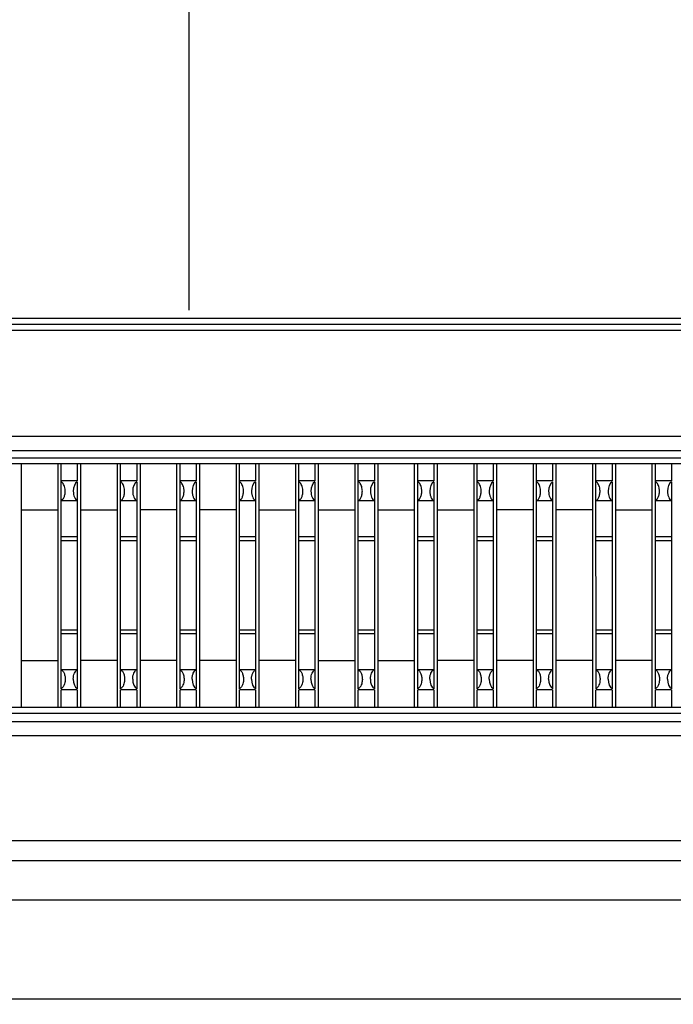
# Model space of a CAD drawing. Header units: inches. Extents: x 0 to 34, y 0 to 22.
# Tile 12 of 55: x 10.896 to 11.221, y 6.199 to 6.687. Entities that reach past the tile are written whole.
import ezdxf

# ---------------------------------------------------------------- set-up
doc = ezdxf.new("R2010")
doc.units = ezdxf.units.IN
doc.header["$LTSCALE"] = 1.87
doc.header["$MEASUREMENT"] = 0
doc.layers.get('0').update_dxf_attribs({"linetype": 'CONTINUOUS'})
doc.layers.add('DIMENSIONS', color=7, linetype='CONTINUOUS')
doc.styles.get("Standard").update_dxf_attribs({"font": 'txt', "width": 0.8})
doc.dimstyles.new('DIMSTYLE_2', dxfattribs={"dimtxt": 0.125, "dimasz": 0.18, "dimexe": 0.125, "dimexo": 0.0625, "dimgap": 0.03125, "dimtad": 0, "dimtih": 1, "dimtoh": 1, "dimdec": 3, "dimzin": 4, "dimdsep": 46, "dimtxsty": 'STANDARD', "dimblk": '_FILLED', "dimblk1": '_FILLED', "dimblk2": '_FILLED', "dimcen": 0.09, "dimadec": 0, "dimazin": 0, "dimtp": 0.01, "dimtm": 0.01, "dimtfac": 1, "dimtdec": 3, "dimtofl": 0, "dimtmove": 0, "dimatfit": 3, "dimldrblk": '_FILLED', "dimfxl": 1, "dimtolj": 1, "dimtzin": 4, "dimarcsym": 0})

# ---------------------------------------------------------------- blocks, each defined once
blk = doc.blocks.new('*D23')
at = {"layer": 'DIMENSIONS', "color": 2, "linetype": 'CONTINUOUS'}
blk.add_line((10.98033, 6.54323), (10.98033, 7.50258), dxfattribs=at)
at = {"layer": 'DIMENSIONS', "color": 2, "linetype": 'CONTINUOUS', "insert": (10.91783, 7.56508), "char_height": 0.125, "width": 1.325, "attachment_point": 1, "rotation": 90, "line_spacing_factor": 0.9}
blk.add_mtext('2.568{\\Ftxt.shx;\\W1.000000;\\H0.125000; }[65.22]', dxfattribs=at)
blk = doc.blocks.new('_FILLED')
at = {"color": 0, "linetype": 'BYBLOCK'}
blk.add_solid([(0, 0), (-1, 0.1736), (-1, -0.1736)], dxfattribs=at)
blk = doc.blocks.new('*D25')
at = {"layer": 'DIMENSIONS', "color": 2, "linetype": 'CONTINUOUS'}
blk.add_line((8.90148, 6.97479), (14.48325, 6.97479), dxfattribs=at)
at = {"layer": 'DIMENSIONS', "color": 2, "linetype": 'CONTINUOUS', "insert": (14.54575, 7.03729), "char_height": 0.125, "width": 1.325, "attachment_point": 1, "line_spacing_factor": 0.9}
blk.add_mtext('1.644{\\Ftxt.shx;\\W1.000000;\\H0.125000; }[41.77]', dxfattribs=at)
blk = doc.blocks.new('*D28')
at = {"layer": 'DIMENSIONS', "color": 2, "linetype": 'CONTINUOUS'}
for p, q in [((9.75, 6.88509), (13.87958, 6.88509)), ((13.87958, 6.88509), (14.15137, 6.79139)), ((14.15137, 6.79139), (14.48325, 6.79139))]:
    blk.add_line(p, q, dxfattribs=at)
at = {"layer": 'DIMENSIONS', "color": 2, "linetype": 'CONTINUOUS', "insert": (14.54575, 6.85389), "char_height": 0.125, "width": 1.325, "attachment_point": 1, "line_spacing_factor": 0.9}
blk.add_mtext('1.555{\\Ftxt.shx;\\W1.000000;\\H0.125000; }[39.49]', dxfattribs=at)

msp = doc.modelspace()

# ---------------------------------------------------------------- linework, layer by layer
at = {"color": 7, "linetype": 'CONTINUOUS'}
for p, q in [((9.26188, 6.53938), (12.69879, 6.53938)), ((9.26189, 6.53638), (12.69878, 6.53638)), ((9.26189, 6.53338), (12.69878, 6.53338)), ((9.26153, 6.48073), (12.69912, 6.48073)), ((9.26147, 6.47354), (12.6992, 6.47354)), ((12.6992, 6.46978), (9.26147, 6.46978)), ((12.69935, 6.46698), (9.26132, 6.46698)), ((10.89702, 6.34609), (10.89702, 6.46698)), ((10.91503, 6.46698), (10.91503, 6.34609)), ((10.91675, 6.35535), (10.91674, 6.46698)), ((10.92474, 6.46698), (10.92474, 6.4585)), ((10.92655, 6.34609), (10.92655, 6.46698)), ((10.94456, 6.46698), (10.94456, 6.34609)), ((10.94627, 6.35535), (10.94627, 6.46698)), ((10.95426, 6.46698), (10.95427, 6.4585)), ((10.95608, 6.34609), (10.95608, 6.46698)), ((10.97409, 6.46698), (10.97409, 6.34609)), ((10.9758, 6.35535), (10.9758, 6.46698)), ((10.98379, 6.46698), (10.98379, 6.4585)), ((10.9856, 6.34609), (10.9856, 6.46698)), ((11.00362, 6.46698), (11.00362, 6.34609)), ((11.00533, 6.35535), (11.00533, 6.46698)), ((11.01332, 6.46698), (11.01332, 6.4585)), ((11.01513, 6.34609), (11.01513, 6.46698)), ((11.03314, 6.46698), (11.03314, 6.34609)), ((11.03486, 6.35535), (11.03486, 6.46698)), ((11.04285, 6.46698), (11.04285, 6.4585)), ((11.04466, 6.34609), (11.04466, 6.46698)), ((11.06267, 6.46698), (11.06267, 6.34609)), ((11.06438, 6.35535), (11.06438, 6.46698)), ((11.07237, 6.46698), (11.07238, 6.4585)), ((11.07419, 6.34609), (11.07419, 6.46698)), ((11.0922, 6.46698), (11.0922, 6.34609)), ((11.09391, 6.35535), (11.09391, 6.46698)), ((11.1019, 6.46698), (11.1019, 6.4585)), ((11.10371, 6.34609), (11.10371, 6.46698)), ((11.12173, 6.46698), (11.12173, 6.34609)), ((11.12344, 6.35535), (11.12344, 6.46698)), ((11.13143, 6.46698), (11.13143, 6.4585)), ((11.13324, 6.34609), (11.13324, 6.46698)), ((11.15125, 6.46698), (11.15125, 6.34609)), ((11.15297, 6.35535), (11.15297, 6.46698)), ((11.16096, 6.46698), (11.16096, 6.4585)), ((11.16277, 6.34609), (11.16277, 6.46698)), ((11.18078, 6.46698), (11.18078, 6.34609)), ((11.1825, 6.35535), (11.18249, 6.46698)), ((11.19048, 6.46698), (11.19049, 6.4585)), ((11.1923, 6.34609), (11.1923, 6.46698)), ((11.21031, 6.46698), (11.21031, 6.34609)), ((11.21202, 6.35535), (11.21202, 6.46698)), ((11.22001, 6.46698), (11.22001, 6.4585)), ((10.92474, 6.4585), (10.91675, 6.4585)), ((10.92474, 6.45808), (10.92474, 6.35535)), ((10.95427, 6.4585), (10.94627, 6.4585)), ((10.95427, 6.45808), (10.95427, 6.35535)), ((10.98379, 6.4585), (10.9758, 6.4585)), ((10.98379, 6.45808), (10.98379, 6.35535)), ((11.01332, 6.4585), (11.00533, 6.4585)), ((11.01332, 6.45808), (11.01332, 6.35535)), ((11.04285, 6.4585), (11.03486, 6.4585)), ((11.04285, 6.45808), (11.04285, 6.35535)), ((11.07238, 6.4585), (11.06438, 6.4585)), ((11.07238, 6.45808), (11.07238, 6.35535)), ((11.1019, 6.4585), (11.09391, 6.4585)), ((11.1019, 6.45808), (11.1019, 6.35535)), ((11.13143, 6.4585), (11.12344, 6.4585)), ((11.13143, 6.45808), (11.13143, 6.35535)), ((11.16096, 6.4585), (11.15297, 6.4585)), ((11.16096, 6.45808), (11.16096, 6.35535)), ((11.19049, 6.4585), (11.1825, 6.4585)), ((11.19049, 6.45808), (11.19049, 6.35535)), ((11.22001, 6.4585), (11.21202, 6.4585)), ((11.22001, 6.45808), (11.22001, 6.35535)), ((10.91675, 6.4488), (10.92474, 6.4488)), ((10.94627, 6.4488), (10.95427, 6.4488)), ((10.9758, 6.4488), (10.98379, 6.4488)), ((11.00533, 6.4488), (11.01332, 6.4488)), ((11.03486, 6.4488), (11.04285, 6.4488)), ((11.06438, 6.4488), (11.07238, 6.4488)), ((11.09391, 6.4488), (11.1019, 6.4488)), ((11.12344, 6.4488), (11.13143, 6.4488)), ((11.15297, 6.4488), (11.16096, 6.4488)), ((11.1825, 6.4488), (11.19049, 6.4488)), ((11.21202, 6.4488), (11.22001, 6.4488)), ((10.89702, 6.44412), (10.91503, 6.44412)), ((10.92655, 6.44412), (10.94456, 6.44412)), ((10.97409, 6.44412), (10.95608, 6.44412)), ((11.00362, 6.44412), (10.9856, 6.44412)), ((11.01513, 6.44412), (11.03314, 6.44412)), ((11.04466, 6.44412), (11.06267, 6.44412)), ((11.07419, 6.44412), (11.0922, 6.44412)), ((11.10371, 6.44412), (11.12173, 6.44412)), ((11.15125, 6.44412), (11.13324, 6.44412)), ((11.18078, 6.44412), (11.16277, 6.44412)), ((11.1923, 6.44412), (11.21031, 6.44412)), ((10.92474, 6.43066), (10.91675, 6.43066)), ((10.91675, 6.42886), (10.92474, 6.42886)), ((10.95427, 6.43066), (10.94627, 6.43066)), ((10.94627, 6.42886), (10.95427, 6.42886)), ((10.98379, 6.43066), (10.9758, 6.43066)), ((10.9758, 6.42886), (10.98379, 6.42886)), ((11.01332, 6.43066), (11.00533, 6.43066)), ((11.00533, 6.42886), (11.01332, 6.42886)), ((11.04285, 6.43066), (11.03486, 6.43066)), ((11.03486, 6.42886), (11.04285, 6.42886)), ((11.07238, 6.43066), (11.06438, 6.43066)), ((11.06438, 6.42886), (11.07238, 6.42886)), ((11.1019, 6.43066), (11.09391, 6.43066)), ((11.09391, 6.42886), (11.1019, 6.42886)), ((11.13143, 6.43066), (11.12344, 6.43066)), ((11.12344, 6.42886), (11.13143, 6.42886)), ((11.16096, 6.43066), (11.15297, 6.43066)), ((11.15297, 6.42886), (11.16096, 6.42886)), ((11.19049, 6.43066), (11.18249, 6.43066)), ((11.18249, 6.42886), (11.19049, 6.42886)), ((11.22001, 6.43066), (11.21202, 6.43066)), ((11.21202, 6.42886), (11.22001, 6.42886)), ((10.91675, 6.38456), (10.92474, 6.38456)), ((10.94627, 6.38456), (10.95427, 6.38456)), ((10.9758, 6.38456), (10.98379, 6.38456)), ((11.00533, 6.38456), (11.01332, 6.38456)), ((11.03486, 6.38456), (11.04285, 6.38456)), ((11.06438, 6.38456), (11.07238, 6.38456)), ((11.09391, 6.38456), (11.1019, 6.38456)), ((11.12344, 6.38456), (11.13143, 6.38456)), ((11.15297, 6.38456), (11.16096, 6.38456)), ((11.18249, 6.38456), (11.19049, 6.38456)), ((11.21202, 6.38456), (11.22001, 6.38456)), ((10.91675, 6.38277), (10.92474, 6.38277)), ((10.94627, 6.38277), (10.95427, 6.38277)), ((10.9758, 6.38277), (10.98379, 6.38277)), ((11.00533, 6.38277), (11.01332, 6.38277)), ((11.03486, 6.38277), (11.04285, 6.38277)), ((11.06438, 6.38277), (11.07238, 6.38277)), ((11.09391, 6.38277), (11.1019, 6.38277)), ((11.12344, 6.38277), (11.13143, 6.38277)), ((11.15297, 6.38277), (11.16096, 6.38277)), ((11.18249, 6.38277), (11.19049, 6.38277)), ((11.21202, 6.38277), (11.22001, 6.38277)), ((10.89702, 6.36931), (10.91503, 6.36931)), ((10.94456, 6.36931), (10.92655, 6.36931)), ((10.97409, 6.36931), (10.95608, 6.36931)), ((11.00362, 6.36931), (10.9856, 6.36931)), ((11.03314, 6.36931), (11.01513, 6.36931)), ((11.04466, 6.36931), (11.06267, 6.36931)), ((11.07419, 6.36931), (11.0922, 6.36931)), ((11.12173, 6.36931), (11.10371, 6.36931)), ((11.15125, 6.36931), (11.13324, 6.36931)), ((11.18078, 6.36931), (11.16277, 6.36931)), ((11.21031, 6.36931), (11.1923, 6.36931)), ((10.92474, 6.36462), (10.91675, 6.36462)), ((10.95427, 6.36462), (10.94627, 6.36462)), ((10.98379, 6.36462), (10.9758, 6.36462)), ((11.01332, 6.36462), (11.00533, 6.36462)), ((11.04285, 6.36462), (11.03486, 6.36462)), ((11.07238, 6.36462), (11.06438, 6.36462)), ((11.1019, 6.36462), (11.09391, 6.36462)), ((11.13143, 6.36462), (11.12344, 6.36462)), ((11.16096, 6.36462), (11.15297, 6.36462)), ((11.19049, 6.36462), (11.1825, 6.36462)), ((11.22001, 6.36462), (11.21202, 6.36462)), ((10.91674, 6.34609), (10.91675, 6.35477)), ((10.92474, 6.35476), (10.91675, 6.35476)), ((10.92474, 6.35476), (10.92474, 6.34609)), ((10.94627, 6.34609), (10.94627, 6.35477)), ((10.95427, 6.35476), (10.94627, 6.35476)), ((10.95427, 6.35476), (10.95426, 6.34609)), ((10.9758, 6.34609), (10.9758, 6.35477)), ((10.98379, 6.35476), (10.9758, 6.35476)), ((10.98379, 6.35476), (10.98379, 6.34609)), ((11.00533, 6.34609), (11.00533, 6.35477)), ((11.01332, 6.35476), (11.00533, 6.35476)), ((11.01332, 6.35476), (11.01332, 6.34609)), ((11.03486, 6.34609), (11.03486, 6.35477)), ((11.04285, 6.35476), (11.03486, 6.35476)), ((11.04285, 6.35476), (11.04285, 6.34609)), ((11.06438, 6.34609), (11.06438, 6.35477)), ((11.07238, 6.35476), (11.06438, 6.35476)), ((11.07238, 6.35476), (11.07237, 6.34609)), ((11.09391, 6.34609), (11.09391, 6.35477)), ((11.1019, 6.35476), (11.09391, 6.35476)), ((11.1019, 6.35476), (11.1019, 6.34609)), ((11.12344, 6.34609), (11.12344, 6.35477)), ((11.13143, 6.35476), (11.12344, 6.35476)), ((11.13143, 6.35476), (11.13143, 6.34609)), ((11.15297, 6.34609), (11.15297, 6.35477)), ((11.16096, 6.35476), (11.15297, 6.35476)), ((11.16096, 6.35476), (11.16096, 6.34609)), ((11.18249, 6.34609), (11.18249, 6.35477)), ((11.19049, 6.35476), (11.1825, 6.35476)), ((11.19049, 6.35476), (11.19048, 6.34609)), ((11.21202, 6.34609), (11.21202, 6.35477)), ((11.22001, 6.35476), (11.21202, 6.35476)), ((11.22001, 6.35476), (11.22001, 6.34609)), ((9.26278, 6.34609), (12.69689, 6.34609)), ((9.26278, 6.34323), (12.69689, 6.34323)), ((12.69699, 6.33894), (9.26268, 6.33894)), ((12.69699, 6.33201), (9.26268, 6.33201)), ((12.48983, 6.27987), (9.46983, 6.27987)), ((8.52819, 6.27009), (13.43148, 6.27009)), ((8.52819, 6.25052), (13.43148, 6.25052)), ((13.35923, 6.2012), (8.60044, 6.2012))]:
    msp.add_line(p, q, dxfattribs=at)
for centre, start_param, end_param in [((10.92558, 6.45337), 0.30109, 1.570796), ((10.95511, 6.45337), 0.30109, 1.570796), ((10.98464, 6.45337), 0.30109, 1.570796), ((11.01417, 6.45337), 0.30109, 1.570796), ((11.04369, 6.45337), 0.30109, 1.570796), ((11.07322, 6.45337), 0.30109, 1.570796), ((11.10275, 6.45337), 0.30109, 1.570796), ((11.13228, 6.45337), 0.30109, 1.570796), ((11.1618, 6.45337), 0.30109, 1.570796), ((11.19133, 6.45337), 0.30109, 1.570796), ((11.22086, 6.45337), 0.30109, 1.570796), ((10.92558, 6.36005), 1.570796, 2.840502), ((10.95511, 6.36005), -4.712389, -3.442683), ((10.98464, 6.36005), -4.712389, -3.442683), ((11.01417, 6.36005), -4.712389, -3.442683), ((11.04369, 6.36005), -4.712389, -3.442683), ((11.07322, 6.36005), -4.712389, -3.442683), ((11.10275, 6.36005), -4.712389, -3.442683), ((11.13228, 6.36005), -4.712389, -3.442683), ((11.1618, 6.36005), -4.712389, -3.442683), ((11.19133, 6.36005), -4.712389, -3.442683), ((11.22086, 6.36005), -4.712389, -3.442683)]:
    msp.add_ellipse(centre, major_axis=(0, 0.00492), ratio=0.577339, start_param=start_param, end_param=end_param, dxfattribs=at)
for points, knots in [([(10.91867, 6.45448), (10.91857, 6.45528), (10.9182, 6.45665), (10.91726, 6.4578), (10.91675, 6.45808)], [0, 0, 0, 0, 0.577983, 1, 1, 1, 1]), ([(10.9482, 6.45448), (10.94809, 6.45528), (10.94773, 6.45665), (10.94679, 6.4578), (10.94627, 6.45808)], [0, 0, 0, 0, 0.577983, 1, 1, 1, 1]), ([(10.97773, 6.45448), (10.97762, 6.45528), (10.97725, 6.45665), (10.97632, 6.4578), (10.9758, 6.45808)], [0, 0, 0, 0, 0.577983, 1, 1, 1, 1]), ([(11.00726, 6.45448), (11.00715, 6.45528), (11.00678, 6.45665), (11.00585, 6.4578), (11.00533, 6.45808)], [0, 0, 0, 0, 0.577983, 1, 1, 1, 1]), ([(11.03678, 6.45448), (11.03668, 6.45528), (11.03631, 6.45665), (11.03538, 6.4578), (11.03486, 6.45808)], [0, 0, 0, 0, 0.577983, 1, 1, 1, 1]), ([(11.06631, 6.45448), (11.06621, 6.45528), (11.06584, 6.45665), (11.0649, 6.4578), (11.06438, 6.45808)], [0, 0, 0, 0, 0.577983, 1, 1, 1, 1]), ([(11.09584, 6.45448), (11.09573, 6.45528), (11.09536, 6.45665), (11.09443, 6.4578), (11.09391, 6.45808)], [0, 0, 0, 0, 0.577983, 1, 1, 1, 1]), ([(11.12537, 6.45448), (11.12526, 6.45528), (11.12489, 6.45665), (11.12396, 6.4578), (11.12344, 6.45808)], [0, 0, 0, 0, 0.577983, 1, 1, 1, 1]), ([(11.15489, 6.45448), (11.15479, 6.45528), (11.15442, 6.45665), (11.15349, 6.4578), (11.15297, 6.45808)], [0, 0, 0, 0, 0.577983, 1, 1, 1, 1]), ([(11.18442, 6.45448), (11.18432, 6.45528), (11.18395, 6.45665), (11.18301, 6.4578), (11.1825, 6.45808)], [0, 0, 0, 0, 0.577983, 1, 1, 1, 1]), ([(11.21395, 6.45448), (11.21384, 6.45528), (11.21347, 6.45665), (11.21254, 6.4578), (11.21202, 6.45808)], [0, 0, 0, 0, 0.577983, 1, 1, 1, 1]), ([(10.91675, 6.44863), (10.91708, 6.44886), (10.91776, 6.44948), (10.91842, 6.45086), (10.91878, 6.45259), (10.91876, 6.45385), (10.91867, 6.45448)], [0, 0, 0, 0, 0.186735, 0.42041, 0.701239, 1, 1, 1, 1]), ([(10.92274, 6.45337), (10.92274, 6.45283), (10.92284, 6.45179), (10.92326, 6.45041), (10.9238, 6.44946), (10.92433, 6.44893), (10.92461, 6.44873), (10.92474, 6.44864)], [0, 0, 0, 0, 0.305279, 0.58036, 0.810246, 0.908711, 1, 1, 1, 1]), ([(10.94627, 6.44863), (10.9466, 6.44886), (10.94728, 6.44948), (10.94795, 6.45086), (10.94831, 6.45259), (10.94829, 6.45385), (10.9482, 6.45448)], [0, 0, 0, 0, 0.186735, 0.42041, 0.701239, 1, 1, 1, 1]), ([(10.95227, 6.45337), (10.95227, 6.45283), (10.95236, 6.45179), (10.95278, 6.45041), (10.95333, 6.44946), (10.95386, 6.44893), (10.95413, 6.44873), (10.95427, 6.44864)], [0, 0, 0, 0, 0.305279, 0.58036, 0.810246, 0.908711, 1, 1, 1, 1]), ([(10.9758, 6.44863), (10.97613, 6.44886), (10.97681, 6.44948), (10.97748, 6.45086), (10.97784, 6.45259), (10.97781, 6.45385), (10.97773, 6.45448)], [0, 0, 0, 0, 0.186735, 0.42041, 0.701239, 1, 1, 1, 1]), ([(10.98179, 6.45337), (10.98179, 6.45283), (10.98189, 6.45179), (10.98231, 6.45041), (10.98286, 6.44946), (10.98339, 6.44893), (10.98366, 6.44873), (10.98379, 6.44864)], [0, 0, 0, 0, 0.305279, 0.58036, 0.810246, 0.908711, 1, 1, 1, 1]), ([(11.00533, 6.44863), (11.00566, 6.44886), (11.00634, 6.44948), (11.00701, 6.45086), (11.00736, 6.45259), (11.00734, 6.45385), (11.00726, 6.45448)], [0, 0, 0, 0, 0.186735, 0.42041, 0.701239, 1, 1, 1, 1]), ([(11.01132, 6.45337), (11.01132, 6.45283), (11.01142, 6.45179), (11.01184, 6.45041), (11.01239, 6.44946), (11.01291, 6.44893), (11.01319, 6.44873), (11.01332, 6.44864)], [0, 0, 0, 0, 0.305279, 0.58036, 0.810246, 0.908711, 1, 1, 1, 1]), ([(11.03486, 6.44863), (11.03519, 6.44886), (11.03587, 6.44948), (11.03653, 6.45086), (11.03689, 6.45259), (11.03687, 6.45385), (11.03678, 6.45448)], [0, 0, 0, 0, 0.186735, 0.42041, 0.701239, 1, 1, 1, 1]), ([(11.04085, 6.45337), (11.04085, 6.45283), (11.04095, 6.45179), (11.04137, 6.45041), (11.04191, 6.44946), (11.04244, 6.44893), (11.04272, 6.44873), (11.04285, 6.44864)], [0, 0, 0, 0, 0.305279, 0.58036, 0.810246, 0.908711, 1, 1, 1, 1]), ([(11.06438, 6.44863), (11.06471, 6.44886), (11.06539, 6.44948), (11.06606, 6.45086), (11.06642, 6.45259), (11.0664, 6.45385), (11.06631, 6.45448)], [0, 0, 0, 0, 0.186735, 0.42041, 0.701239, 1, 1, 1, 1]), ([(11.07038, 6.45337), (11.07038, 6.45283), (11.07047, 6.45179), (11.07089, 6.45041), (11.07144, 6.44946), (11.07197, 6.44893), (11.07224, 6.44873), (11.07238, 6.44864)], [0, 0, 0, 0, 0.305279, 0.58036, 0.810246, 0.908711, 1, 1, 1, 1]), ([(11.09391, 6.44863), (11.09424, 6.44886), (11.09492, 6.44948), (11.09559, 6.45086), (11.09595, 6.45259), (11.09592, 6.45385), (11.09584, 6.45448)], [0, 0, 0, 0, 0.186735, 0.42041, 0.701239, 1, 1, 1, 1]), ([(11.0999, 6.45337), (11.0999, 6.45283), (11.1, 6.45179), (11.10042, 6.45041), (11.10097, 6.44946), (11.1015, 6.44893), (11.10177, 6.44873), (11.1019, 6.44864)], [0, 0, 0, 0, 0.305279, 0.58036, 0.810246, 0.908711, 1, 1, 1, 1]), ([(11.12344, 6.44863), (11.12377, 6.44886), (11.12445, 6.44948), (11.12512, 6.45086), (11.12547, 6.45259), (11.12545, 6.45385), (11.12537, 6.45448)], [0, 0, 0, 0, 0.186735, 0.42041, 0.701239, 1, 1, 1, 1]), ([(11.12943, 6.45337), (11.12943, 6.45283), (11.12953, 6.45179), (11.12995, 6.45041), (11.1305, 6.44946), (11.13103, 6.44893), (11.1313, 6.44873), (11.13143, 6.44864)], [0, 0, 0, 0, 0.305279, 0.58036, 0.810246, 0.908711, 1, 1, 1, 1]), ([(11.15297, 6.44863), (11.1533, 6.44886), (11.15398, 6.44948), (11.15464, 6.45086), (11.155, 6.45259), (11.15498, 6.45385), (11.15489, 6.45448)], [0, 0, 0, 0, 0.186735, 0.42041, 0.701239, 1, 1, 1, 1]), ([(11.15896, 6.45337), (11.15896, 6.45283), (11.15906, 6.45179), (11.15948, 6.45041), (11.16002, 6.44946), (11.16055, 6.44893), (11.16083, 6.44873), (11.16096, 6.44864)], [0, 0, 0, 0, 0.305279, 0.58036, 0.810246, 0.908711, 1, 1, 1, 1]), ([(11.1825, 6.44863), (11.18282, 6.44886), (11.1835, 6.44948), (11.18417, 6.45086), (11.18453, 6.45259), (11.18451, 6.45385), (11.18442, 6.45448)], [0, 0, 0, 0, 0.186735, 0.42041, 0.701239, 1, 1, 1, 1]), ([(11.18849, 6.45337), (11.18849, 6.45283), (11.18858, 6.45179), (11.189, 6.45041), (11.18955, 6.44946), (11.19008, 6.44893), (11.19035, 6.44873), (11.19049, 6.44864)], [0, 0, 0, 0, 0.305279, 0.58036, 0.810246, 0.908711, 1, 1, 1, 1]), ([(11.21202, 6.44863), (11.21235, 6.44886), (11.21303, 6.44948), (11.2137, 6.45086), (11.21406, 6.45259), (11.21403, 6.45385), (11.21395, 6.45448)], [0, 0, 0, 0, 0.186735, 0.42041, 0.701239, 1, 1, 1, 1]), ([(11.21801, 6.45337), (11.21801, 6.45283), (11.21811, 6.45179), (11.21853, 6.45041), (11.21908, 6.44946), (11.21961, 6.44893), (11.21988, 6.44873), (11.22001, 6.44864)], [0, 0, 0, 0, 0.305279, 0.58036, 0.810246, 0.908711, 1, 1, 1, 1]), ([(10.91675, 6.3648), (10.91708, 6.36457), (10.91776, 6.36394), (10.91842, 6.36256), (10.91878, 6.36084), (10.91876, 6.35958), (10.91867, 6.35894)], [0, 0, 0, 0, 0.186735, 0.42041, 0.701238, 1, 1, 1, 1]), ([(10.92274, 6.36005), (10.92274, 6.3606), (10.92284, 6.36163), (10.92326, 6.36302), (10.9238, 6.36396), (10.92433, 6.3645), (10.92461, 6.36469), (10.92474, 6.36479)], [0, 0, 0, 0, 0.305279, 0.580359, 0.810246, 0.908711, 1, 1, 1, 1]), ([(10.94627, 6.3648), (10.9466, 6.36457), (10.94728, 6.36394), (10.94795, 6.36256), (10.94831, 6.36084), (10.94829, 6.35958), (10.9482, 6.35894)], [0, 0, 0, 0, 0.186735, 0.42041, 0.701238, 1, 1, 1, 1]), ([(10.95227, 6.36005), (10.95227, 6.3606), (10.95236, 6.36163), (10.95278, 6.36302), (10.95333, 6.36396), (10.95386, 6.3645), (10.95413, 6.36469), (10.95427, 6.36479)], [0, 0, 0, 0, 0.305279, 0.580359, 0.810246, 0.908711, 1, 1, 1, 1]), ([(10.9758, 6.3648), (10.97613, 6.36457), (10.97681, 6.36394), (10.97748, 6.36256), (10.97784, 6.36084), (10.97781, 6.35958), (10.97773, 6.35894)], [0, 0, 0, 0, 0.186735, 0.42041, 0.701238, 1, 1, 1, 1]), ([(10.98179, 6.36005), (10.98179, 6.3606), (10.98189, 6.36163), (10.98231, 6.36302), (10.98286, 6.36396), (10.98339, 6.3645), (10.98366, 6.36469), (10.98379, 6.36479)], [0, 0, 0, 0, 0.305279, 0.580359, 0.810246, 0.908711, 1, 1, 1, 1]), ([(11.00533, 6.3648), (11.00566, 6.36457), (11.00634, 6.36394), (11.00701, 6.36256), (11.00736, 6.36084), (11.00734, 6.35958), (11.00726, 6.35894)], [0, 0, 0, 0, 0.186735, 0.42041, 0.701238, 1, 1, 1, 1]), ([(11.01132, 6.36005), (11.01132, 6.3606), (11.01142, 6.36163), (11.01184, 6.36302), (11.01239, 6.36396), (11.01291, 6.3645), (11.01319, 6.36469), (11.01332, 6.36479)], [0, 0, 0, 0, 0.305279, 0.580359, 0.810246, 0.908711, 1, 1, 1, 1]), ([(11.03486, 6.3648), (11.03519, 6.36457), (11.03587, 6.36394), (11.03653, 6.36256), (11.03689, 6.36084), (11.03687, 6.35958), (11.03678, 6.35894)], [0, 0, 0, 0, 0.186735, 0.42041, 0.701238, 1, 1, 1, 1]), ([(11.04085, 6.36005), (11.04085, 6.3606), (11.04095, 6.36163), (11.04137, 6.36302), (11.04191, 6.36396), (11.04244, 6.3645), (11.04272, 6.36469), (11.04285, 6.36479)], [0, 0, 0, 0, 0.305279, 0.580359, 0.810246, 0.908711, 1, 1, 1, 1]), ([(11.06438, 6.3648), (11.06471, 6.36457), (11.06539, 6.36394), (11.06606, 6.36256), (11.06642, 6.36084), (11.0664, 6.35958), (11.06631, 6.35894)], [0, 0, 0, 0, 0.186735, 0.42041, 0.701238, 1, 1, 1, 1]), ([(11.07038, 6.36005), (11.07038, 6.3606), (11.07047, 6.36163), (11.07089, 6.36302), (11.07144, 6.36396), (11.07197, 6.3645), (11.07224, 6.36469), (11.07238, 6.36479)], [0, 0, 0, 0, 0.305279, 0.580359, 0.810246, 0.908711, 1, 1, 1, 1]), ([(11.09391, 6.3648), (11.09424, 6.36457), (11.09492, 6.36394), (11.09559, 6.36256), (11.09595, 6.36084), (11.09592, 6.35958), (11.09584, 6.35894)], [0, 0, 0, 0, 0.186735, 0.42041, 0.701238, 1, 1, 1, 1]), ([(11.0999, 6.36005), (11.0999, 6.3606), (11.1, 6.36163), (11.10042, 6.36302), (11.10097, 6.36396), (11.1015, 6.3645), (11.10177, 6.36469), (11.1019, 6.36479)], [0, 0, 0, 0, 0.305279, 0.580359, 0.810246, 0.908711, 1, 1, 1, 1]), ([(11.12344, 6.3648), (11.12377, 6.36457), (11.12445, 6.36394), (11.12512, 6.36256), (11.12547, 6.36084), (11.12545, 6.35958), (11.12537, 6.35894)], [0, 0, 0, 0, 0.186735, 0.42041, 0.701238, 1, 1, 1, 1]), ([(11.12943, 6.36005), (11.12943, 6.3606), (11.12953, 6.36163), (11.12995, 6.36302), (11.1305, 6.36396), (11.13103, 6.3645), (11.1313, 6.36469), (11.13143, 6.36479)], [0, 0, 0, 0, 0.305279, 0.580359, 0.810246, 0.908711, 1, 1, 1, 1]), ([(11.15297, 6.3648), (11.1533, 6.36457), (11.15398, 6.36394), (11.15464, 6.36256), (11.155, 6.36084), (11.15498, 6.35958), (11.15489, 6.35894)], [0, 0, 0, 0, 0.186735, 0.42041, 0.701238, 1, 1, 1, 1]), ([(11.15896, 6.36005), (11.15896, 6.3606), (11.15906, 6.36163), (11.15948, 6.36302), (11.16002, 6.36396), (11.16055, 6.3645), (11.16083, 6.36469), (11.16096, 6.36479)], [0, 0, 0, 0, 0.305279, 0.580359, 0.810246, 0.908711, 1, 1, 1, 1]), ([(11.1825, 6.3648), (11.18282, 6.36457), (11.1835, 6.36394), (11.18417, 6.36256), (11.18453, 6.36084), (11.18451, 6.35958), (11.18442, 6.35894)], [0, 0, 0, 0, 0.186735, 0.42041, 0.701238, 1, 1, 1, 1]), ([(11.18849, 6.36005), (11.18849, 6.3606), (11.18858, 6.36163), (11.189, 6.36302), (11.18955, 6.36396), (11.19008, 6.3645), (11.19035, 6.36469), (11.19049, 6.36479)], [0, 0, 0, 0, 0.305279, 0.580359, 0.810246, 0.908711, 1, 1, 1, 1]), ([(11.21202, 6.3648), (11.21235, 6.36457), (11.21303, 6.36394), (11.2137, 6.36256), (11.21406, 6.36084), (11.21403, 6.35958), (11.21395, 6.35894)], [0, 0, 0, 0, 0.186735, 0.42041, 0.701238, 1, 1, 1, 1]), ([(11.21801, 6.36005), (11.21801, 6.3606), (11.21811, 6.36163), (11.21853, 6.36302), (11.21908, 6.36396), (11.21961, 6.3645), (11.21988, 6.36469), (11.22001, 6.36479)], [0, 0, 0, 0, 0.305279, 0.580359, 0.810246, 0.908711, 1, 1, 1, 1]), ([(10.91867, 6.35894), (10.91857, 6.35815), (10.9182, 6.35678), (10.91726, 6.35563), (10.91675, 6.35535)], [0, 0, 0, 0, 0.577984, 1, 1, 1, 1]), ([(10.9482, 6.35894), (10.94809, 6.35815), (10.94773, 6.35678), (10.94679, 6.35563), (10.94627, 6.35535)], [0, 0, 0, 0, 0.577984, 1, 1, 1, 1]), ([(10.97773, 6.35894), (10.97762, 6.35815), (10.97725, 6.35678), (10.97632, 6.35563), (10.9758, 6.35535)], [0, 0, 0, 0, 0.577984, 1, 1, 1, 1]), ([(11.00726, 6.35894), (11.00715, 6.35815), (11.00678, 6.35678), (11.00585, 6.35563), (11.00533, 6.35535)], [0, 0, 0, 0, 0.577984, 1, 1, 1, 1]), ([(11.03678, 6.35894), (11.03668, 6.35815), (11.03631, 6.35678), (11.03538, 6.35563), (11.03486, 6.35535)], [0, 0, 0, 0, 0.577984, 1, 1, 1, 1]), ([(11.06631, 6.35894), (11.06621, 6.35815), (11.06584, 6.35678), (11.0649, 6.35563), (11.06438, 6.35535)], [0, 0, 0, 0, 0.577984, 1, 1, 1, 1]), ([(11.09584, 6.35894), (11.09573, 6.35815), (11.09536, 6.35678), (11.09443, 6.35563), (11.09391, 6.35535)], [0, 0, 0, 0, 0.577984, 1, 1, 1, 1]), ([(11.12537, 6.35894), (11.12526, 6.35815), (11.12489, 6.35678), (11.12396, 6.35563), (11.12344, 6.35535)], [0, 0, 0, 0, 0.577984, 1, 1, 1, 1]), ([(11.15489, 6.35894), (11.15479, 6.35815), (11.15442, 6.35678), (11.15349, 6.35563), (11.15297, 6.35535)], [0, 0, 0, 0, 0.577984, 1, 1, 1, 1]), ([(11.18442, 6.35894), (11.18432, 6.35815), (11.18395, 6.35678), (11.18301, 6.35563), (11.1825, 6.35535)], [0, 0, 0, 0, 0.577984, 1, 1, 1, 1]), ([(11.21395, 6.35894), (11.21384, 6.35815), (11.21347, 6.35678), (11.21254, 6.35563), (11.21202, 6.35535)], [0, 0, 0, 0, 0.577984, 1, 1, 1, 1])]:
    msp.add_open_spline(points, degree=3, knots=knots, dxfattribs=at)

# ---------------------------------------------------------------- dimensions: what is measured, and where the dimension line sits
at = {"layer": 'DIMENSIONS', "color": 2, "linetype": 'CONTINUOUS'}
for feature_location, offset, dtype, origin, picture, middle in [((10.98033, 6.54323), (0, 0.95935), 1, (13.54821, 6.48073), '*D23', (10.98033, 8.22758)), ((8.90148, 6.97479), (5.58177, 0), 0, (13.47522, 5.33031), '*D25', (15.20825, 6.97479)), ((9.75, 6.88509), (4.73325, -0.0937), 0, (12.25483, 5.33031), '*D28', (15.20825, 6.79139))]:
    dim = msp.add_ordinate_dim(feature_location=feature_location, offset=offset, dtype=dtype, origin=origin, dimstyle='DIMSTYLE_2', dxfattribs=at)
    dim.commit()
    dim.dimension.update_dxf_attribs({"geometry": picture, "text_midpoint": middle})

doc.saveas('drawing.dxf')
